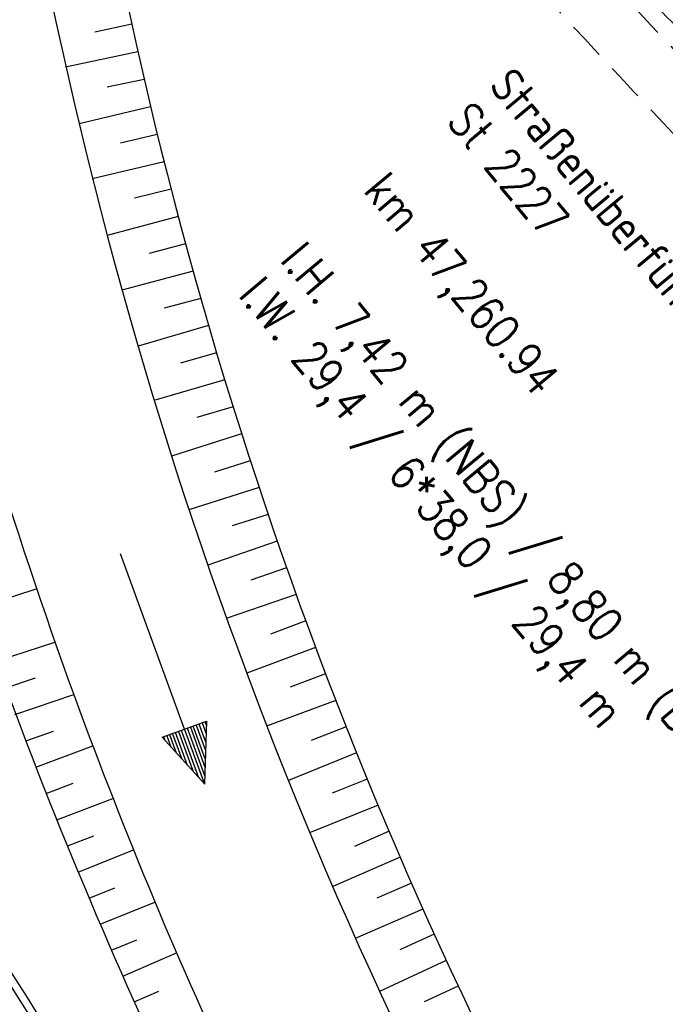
# Model space of a CAD drawing. Extents: x 448150 to 449332, y 437108 to 438384.
# Tile 110 of 172: x 448606 to 448640, y 437700 to 437752. Entities that reach past the tile are written whole.
import ezdxf

# ---------------------------------------------------------------- set-up
doc = ezdxf.new("R2010")
doc.units = 0
doc.header["$LTSCALE"] = 2
doc.header["$MEASUREMENT"] = 0
doc.linetypes.add('AUSGEZOGEN', pattern=[0])
doc.linetypes.add('GESTRICH-X2', pattern=[1.5, 1, -0.5])
for name, color, linetype in [('DB-Flussumverlegungen', 15, 'CONTINUOUS'), ('DB-Ingenieurbauwerke', 15, 'CONTINUOUS'), ('DB-LS-Waende', 15, 'CONTINUOUS'), ('DB-Wegboeschungen', 15, 'CONTINUOUS'), ('DB-Wege', 15, 'CONTINUOUS'), ('FBRTOP', 250, 'AUSGEZOGEN'), ('MULDE', 250, 'AUSGEZOGEN'), ('SCHLITZRINNE', 200, 'AUSGEZOGEN'), ('WEG', 250, 'GESTRICH-X2')]:
    doc.layers.add(name, color=color, linetype=linetype)
doc.styles.add('ROMANS', font='romans.shx', dxfattribs={"width": 0.8})

msp = doc.modelspace()

# ---------------------------------------------------------------- hatches: boundary and pattern name
at = {"layer": 'SCHLITZRINNE'}
h = msp.add_hatch(dxfattribs=at)
h.set_pattern_fill('_USER', color=256, scale=1.5, angle=45, style=0, pattern_type=0)
h.set_pattern_definition([(0.19809, (448696.2442, 437758.0261), (-0.005186, 1.499991), [])])
edge = h.paths.add_edge_path()
edge.add_arc((450103.943, 439168.643), 1992.851, 225.253931, 225.326505)
edge.add_arc((450104.379, 439169.084), 1993.471, 225.326505, 225.685513)
edge.add_arc((450114.112, 439179.052), 2007.404, 225.685514, 226.043274)
edge.add_arc((450116.374, 439181.397), 2010.661, 226.043274, 226.400342)
edge.add_arc((450108.345, 439172.967), 1999.019, 226.400342, 226.758448)
edge.add_arc((450107.359, 439171.918), 1997.58, 226.758448, 227.116898)
edge.add_arc((450114.22, 439179.306), 2007.663, 227.116898, 227.474446)
edge.add_arc((450112.044, 439176.933), 2004.443, 227.474446, 227.83238)
edge.add_arc((450107.824, 439172.273), 1998.156, 227.83238, 228.190877)
edge.add_arc((450107.663, 439172.094), 1997.915, 228.190877, 228.549748)
edge.add_arc((450107.034, 439171.381), 1996.965, 228.549748, 228.908704)
edge.add_arc((450111.572, 439176.585), 2003.869, 228.908704, 229.265964)
edge.add_arc((450119.093, 439185.318), 2015.394, 229.265964, 229.6222)
edge.add_arc((450115.134, 439180.663), 2009.284, 229.6222, 229.979919)
edge.add_arc((450101.808, 439164.793), 1988.56, 229.979919, 230.339497)
edge.add_arc((450135.905, 439205.921), 2041.985, 230.339497, 230.699144)
edge.add_arc((450015.788, 439059.171), 1852.343, 230.699144, 231.076753)
edge.add_arc((450440.038, 439584.513), 2527.6, 231.076753, 231.41321)
edge.add_arc((449605.176, 438538.206), 1189.037, 231.413211, 231.903765)
edge.add_arc((451876.599, 441435.451), 4870.53, 231.903765, 232.054115)
edge.add_arc((449764.385, 438726.671), 1435.572, 232.054115, 232.331051)
edge.add_arc((663048.573, 714993.472), 350453.466, 232.33105148, 232.33182369)
edge.add_arc((452105.708, 441751.773), 5260.885, 232.331837, 232.33814)
edge.add_arc((1083717.784, 1260087.558), 1038995.508, 232.338139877, 232.338829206)
edge.add_arc((362297.748, 325361.769), 141749.668, 52.33595822, 52.34101086, ccw=False)
edge.add_arc((130991.073, 25697.409), 520301.522, 52.33458173, 52.33595822, ccw=False)
edge.add_arc((597397.743, 629905.021), 242982.187, 232.33379622, 232.33674373)
edge.add_arc((1091510.304, 1270060.009), 1051651.236, 232.336743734, 232.337424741)
edge.add_arc((63904.407, -61307.138), 630166.935, 52.33651599, 52.337652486, ccw=False)
edge.add_line((448950.678, 437541.271), (448965.933, 437529.496))
edge.add_arc((450103.943, 439168.643), 1993.351, 225.253931, 225.326505)
edge.add_arc((450104.379, 439169.084), 1993.971, 225.326505, 225.633952)
h = msp.add_hatch(dxfattribs=at)
h.set_pattern_fill('_USER', color=256, scale=1.5, angle=45, style=0, pattern_type=0)
h.set_pattern_definition([(1.0848, (448717.7677, 437736.8698), (-0.0283982, 1.4997312), [])])
edge = h.paths.add_edge_path()
edge.add_arc((450104.379, 439169.084), 1993.971, 225.677136, 225.685513)
edge.add_arc((450114.112, 439179.052), 2007.904, 225.685514, 226.043274)
edge.add_arc((450116.374, 439181.397), 2011.161, 226.043274, 226.348764)
edge.add_arc((450103.943, 439168.643), 1992.851, 225.253931, 225.326505)
edge.add_arc((450104.379, 439169.084), 1993.471, 225.326505, 225.685513)
edge.add_arc((450114.112, 439179.052), 2007.404, 225.685514, 226.043274)
edge.add_arc((450116.374, 439181.397), 2010.661, 226.043274, 226.400342)
edge.add_arc((450108.345, 439172.967), 1999.019, 226.400342, 226.758448)
edge.add_arc((450107.359, 439171.918), 1997.58, 226.758448, 227.116898)
edge.add_arc((450114.22, 439179.306), 2007.663, 227.116898, 227.474446)
edge.add_arc((450112.044, 439176.933), 2004.443, 227.474446, 227.83238)
edge.add_arc((450107.824, 439172.273), 1998.156, 227.83238, 228.190877)
edge.add_arc((450107.663, 439172.094), 1997.915, 228.190877, 228.549748)
edge.add_arc((450107.034, 439171.381), 1996.965, 228.549748, 228.908704)
edge.add_arc((450111.572, 439176.585), 2003.869, 228.908704, 229.265964)
edge.add_arc((450119.093, 439185.318), 2015.394, 229.265964, 229.6222)
edge.add_arc((450115.134, 439180.663), 2009.284, 229.6222, 229.979919)
edge.add_arc((450101.808, 439164.793), 1988.56, 229.979919, 230.339497)
edge.add_arc((450135.905, 439205.921), 2041.985, 230.339497, 230.699144)
edge.add_arc((450015.788, 439059.171), 1852.343, 230.699144, 231.076753)
edge.add_arc((450440.038, 439584.513), 2527.6, 231.076753, 231.41321)
edge.add_arc((449605.176, 438538.206), 1189.037, 231.413211, 231.903765)
edge.add_arc((451876.599, 441435.451), 4870.53, 231.903765, 232.054115)
edge.add_arc((449764.385, 438726.671), 1435.572, 232.054115, 232.331051)
edge.add_arc((663048.573, 714993.472), 350453.466, 232.33105148, 232.33182369)
edge.add_arc((452105.708, 441751.773), 5260.885, 232.331837, 232.33814)
edge.add_arc((1083717.784, 1260087.558), 1038995.508, 232.338139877, 232.338829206)
edge.add_arc((362297.748, 325361.769), 141749.668, 52.33595822, 52.34101086, ccw=False)
edge.add_arc((130991.073, 25697.409), 520301.522, 52.33458173, 52.33595822, ccw=False)
edge.add_arc((597397.743, 629905.021), 242982.187, 232.33379622, 232.33674373)
edge.add_arc((1091510.304, 1270060.009), 1051651.236, 232.336743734, 232.337424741)
edge.add_arc((63904.407, -61307.138), 630166.935, 52.33651599, 52.337652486, ccw=False)
edge.add_line((448950.678, 437541.271), (448965.933, 437529.496))
h = msp.add_hatch(dxfattribs=at)
h.set_pattern_fill('_USER', color=256, scale=1.5, angle=45, style=0, pattern_type=0)
h.set_pattern_definition([(1.92282, (448737.9663, 437717.5835), (-0.05033, 1.4991554), [])])
edge = h.paths.add_edge_path()
edge.add_arc((450116.374, 439181.397), 2011.161, 226.391578, 226.400342)
edge.add_arc((450108.345, 439172.967), 1999.519, 226.400342, 226.758448)
edge.add_arc((450107.359, 439171.918), 1998.08, 226.758448, 227.116898)
edge.add_arc((450114.22, 439179.306), 2008.163, 227.116898, 227.474446)
edge.add_arc((450112.044, 439176.933), 2004.943, 227.474446, 227.83238)
edge.add_arc((450107.824, 439172.273), 1998.656, 227.83238, 228.068653)
edge.add_arc((450103.943, 439168.643), 1992.851, 225.253931, 225.326505)
edge.add_arc((450104.379, 439169.084), 1993.471, 225.326505, 225.685513)
edge.add_arc((450114.112, 439179.052), 2007.404, 225.685514, 226.043274)
edge.add_arc((450116.374, 439181.397), 2010.661, 226.043274, 226.400342)
edge.add_arc((450108.345, 439172.967), 1999.019, 226.400342, 226.758448)
edge.add_arc((450107.359, 439171.918), 1997.58, 226.758448, 227.116898)
edge.add_arc((450114.22, 439179.306), 2007.663, 227.116898, 227.474446)
edge.add_arc((450112.044, 439176.933), 2004.443, 227.474446, 227.83238)
edge.add_arc((450107.824, 439172.273), 1998.156, 227.83238, 228.190877)
edge.add_arc((450107.663, 439172.094), 1997.915, 228.190877, 228.549748)
edge.add_arc((450107.034, 439171.381), 1996.965, 228.549748, 228.908704)
edge.add_arc((450111.572, 439176.585), 2003.869, 228.908704, 229.265964)
edge.add_arc((450119.093, 439185.318), 2015.394, 229.265964, 229.6222)
edge.add_arc((450115.134, 439180.663), 2009.284, 229.6222, 229.979919)
edge.add_arc((450101.808, 439164.793), 1988.56, 229.979919, 230.339497)
edge.add_arc((450135.905, 439205.921), 2041.985, 230.339497, 230.699144)
edge.add_arc((450015.788, 439059.171), 1852.343, 230.699144, 231.076753)
edge.add_arc((450440.038, 439584.513), 2527.6, 231.076753, 231.41321)
edge.add_arc((449605.176, 438538.206), 1189.037, 231.413211, 231.903765)
edge.add_arc((451876.599, 441435.451), 4870.53, 231.903765, 232.054115)
edge.add_arc((449764.385, 438726.671), 1435.572, 232.054115, 232.331051)
edge.add_arc((663048.573, 714993.472), 350453.466, 232.33105148, 232.33182369)
edge.add_arc((452105.708, 441751.773), 5260.885, 232.331837, 232.33814)
edge.add_arc((1083717.784, 1260087.558), 1038995.508, 232.338139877, 232.338829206)
edge.add_arc((362297.748, 325361.769), 141749.668, 52.33595822, 52.34101086, ccw=False)
edge.add_arc((130991.073, 25697.409), 520301.522, 52.33458173, 52.33595822, ccw=False)
edge.add_arc((597397.743, 629905.021), 242982.187, 232.33379622, 232.33674373)
edge.add_arc((1091510.304, 1270060.009), 1051651.236, 232.336743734, 232.337424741)
edge.add_arc((63904.407, -61307.138), 630166.935, 52.33651599, 52.337652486, ccw=False)
edge.add_line((448950.678, 437541.271), (448965.933, 437529.496))
h = msp.add_hatch(dxfattribs=at)
h.set_pattern_fill('_USER', color=256, scale=1.5, angle=45, style=0, pattern_type=0)
h.set_pattern_definition([(5.43336, (448830.8072, 437635.437), (-0.142032, 1.4932605), [])])
edge = h.paths.add_edge_path()
edge.add_arc((450115.134, 439180.663), 2009.784, 229.703318, 229.979919)
edge.add_arc((450101.808, 439164.793), 1989.06, 229.979919, 230.339497)
edge.add_arc((450135.905, 439205.921), 2042.485, 230.339497, 230.699144)
edge.add_arc((450015.788, 439059.171), 1852.843, 230.699144, 231.076753)
edge.add_arc((450440.038, 439584.513), 2528.1, 231.076753, 231.211068)
edge.add_arc((450103.943, 439168.643), 1992.851, 225.253931, 225.326505)
edge.add_arc((450104.379, 439169.084), 1993.471, 225.326505, 225.685513)
edge.add_arc((450114.112, 439179.052), 2007.404, 225.685514, 226.043274)
edge.add_arc((450116.374, 439181.397), 2010.661, 226.043274, 226.400342)
edge.add_arc((450108.345, 439172.967), 1999.019, 226.400342, 226.758448)
edge.add_arc((450107.359, 439171.918), 1997.58, 226.758448, 227.116898)
edge.add_arc((450114.22, 439179.306), 2007.663, 227.116898, 227.474446)
edge.add_arc((450112.044, 439176.933), 2004.443, 227.474446, 227.83238)
edge.add_arc((450107.824, 439172.273), 1998.156, 227.83238, 228.190877)
edge.add_arc((450107.663, 439172.094), 1997.915, 228.190877, 228.549748)
edge.add_arc((450107.034, 439171.381), 1996.965, 228.549748, 228.908704)
edge.add_arc((450111.572, 439176.585), 2003.869, 228.908704, 229.265964)
edge.add_arc((450119.093, 439185.318), 2015.394, 229.265964, 229.6222)
edge.add_arc((450115.134, 439180.663), 2009.284, 229.6222, 229.979919)
edge.add_arc((450101.808, 439164.793), 1988.56, 229.979919, 230.339497)
edge.add_arc((450135.905, 439205.921), 2041.985, 230.339497, 230.699144)
edge.add_arc((450015.788, 439059.171), 1852.343, 230.699144, 231.076753)
edge.add_arc((450440.038, 439584.513), 2527.6, 231.076753, 231.41321)
edge.add_arc((449605.176, 438538.206), 1189.037, 231.413211, 231.903765)
edge.add_arc((451876.599, 441435.451), 4870.53, 231.903765, 232.054115)
edge.add_arc((449764.385, 438726.671), 1435.572, 232.054115, 232.331051)
edge.add_arc((663048.573, 714993.472), 350453.466, 232.33105148, 232.33182369)
edge.add_arc((452105.708, 441751.773), 5260.885, 232.331837, 232.33814)
edge.add_arc((1083717.784, 1260087.558), 1038995.508, 232.338139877, 232.338829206)
edge.add_arc((362297.748, 325361.769), 141749.668, 52.33595822, 52.34101086, ccw=False)
edge.add_arc((130991.073, 25697.409), 520301.522, 52.33458173, 52.33595822, ccw=False)
edge.add_arc((597397.743, 629905.021), 242982.187, 232.33379622, 232.33674373)
edge.add_arc((1091510.304, 1270060.009), 1051651.236, 232.336743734, 232.337424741)
edge.add_arc((63904.407, -61307.138), 630166.935, 52.33651599, 52.337652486, ccw=False)
edge.add_line((448950.678, 437541.271), (448965.933, 437529.496))

# ---------------------------------------------------------------- linework, layer by layer
at = {"layer": 'DB-Flussumverlegungen', "linetype": 'Continuous'}
for p, q in [((448612.108, 437752.245), (448610.156, 437751.831)), ((448612.437, 437750.782), (448608.604, 437749.968)), ((448612.772, 437749.319), (448610.815, 437748.904)), ((448613.115, 437747.859), (448609.322, 437746.954)), ((448613.463, 437746.4), (448611.523, 437745.937)), ((448613.83, 437744.945), (448610.018, 437744.036)), ((448614.2, 437743.491), (448612.254, 437743.027)), ((448614.58, 437742.04), (448610.81, 437741.041)), ((448614.969, 437740.591), (448613.035, 437740.079)), ((448615.366, 437739.145), (448611.578, 437738.141)), ((448615.773, 437737.701), (448613.839, 437737.188)), ((448616.188, 437736.259), (448612.444, 437735.167)), ((448616.608, 437734.819), (448614.693, 437734.26)), ((448617.046, 437733.384), (448613.284, 437732.287)), ((448617.489, 437731.951), (448615.568, 437731.391)), ((448617.94, 437730.52), (448614.224, 437729.335)), ((448618.4, 437729.092), (448616.495, 437728.485)), ((448618.869, 437727.667), (448615.136, 437726.477)), ((448619.347, 437726.245), (448617.441, 437725.638)), ((448619.834, 437724.826), (448616.148, 437723.549)), ((448614.908, 437714.844), (448611.511, 437724.149)), ((448620.325, 437723.409), (448618.439, 437722.756)), ((448603.904, 437721.275), (448607.045, 437722.297)), ((448620.833, 437721.997), (448617.13, 437720.715)), ((448621.347, 437720.588), (448619.474, 437719.885)), ((448604.882, 437718.438), (448608.024, 437719.461)), ((448621.868, 437719.181), (448618.216, 437717.813)), ((448605.386, 437717.025), (448606.996, 437717.57)), ((448622.394, 437717.776), (448620.525, 437717.076)), ((448605.91, 437715.619), (448609.033, 437716.696)), ((448622.937, 437716.378), (448619.268, 437715.004)), ((448613.734, 437714.416), (448614.908, 437714.844)), ((448615.668, 437712.267), (448614.751, 437714.778)), ((448614.908, 437714.844), (448616.082, 437715.273)), ((448614.908, 437714.835), (448615.966, 437711.938)), ((448615.982, 437712.381), (448615.065, 437714.893)), ((448615.221, 437714.95), (448615.997, 437712.825)), ((448616.012, 437713.268), (448615.378, 437715.007)), ((448615.534, 437715.064), (448616.028, 437713.712)), ((448616.043, 437714.155), (448615.691, 437715.121)), ((448615.847, 437715.178), (448616.059, 437714.599)), ((448616.082, 437715.273), (448615.966, 437711.947)), ((448616.074, 437715.042), (448616.004, 437715.236)), ((448623.485, 437714.981), (448621.627, 437714.243)), ((448606.487, 437714.232), (448607.959, 437714.749)), ((448615.966, 437711.947), (448613.734, 437714.416)), ((448613.883, 437714.242), (448613.812, 437714.435)), ((448613.969, 437714.492), (448614.18, 437713.913)), ((448614.478, 437713.584), (448614.125, 437714.55)), ((448614.282, 437714.607), (448614.776, 437713.254)), ((448615.073, 437712.925), (448614.438, 437714.664)), ((448614.595, 437714.721), (448615.371, 437712.596)), ((448607.028, 437712.832), (448610.045, 437713.972)), ((448624.042, 437713.588), (448620.425, 437712.13)), ((448624.603, 437712.197), (448622.752, 437711.451)), ((448607.577, 437711.436), (448609.01, 437711.977)), ((448608.133, 437710.043), (448611.105, 437711.165)), ((448625.181, 437710.813), (448621.546, 437709.348)), ((448608.697, 437708.652), (448610.105, 437709.184)), ((448625.763, 437709.43), (448623.929, 437708.632)), ((448609.27, 437707.265), (448612.204, 437708.452)), ((448626.354, 437708.051), (448622.774, 437706.504)), ((448609.849, 437705.881), (448611.219, 437706.435)), ((448626.949, 437706.674), (448625.118, 437705.883)), ((448610.437, 437704.501), (448613.329, 437705.671)), ((448627.561, 437705.305), (448623.964, 437703.75)), ((448628.159, 437703.979), (448626.342, 437703.143)), ((448611.032, 437703.124), (448612.376, 437703.668)), ((448611.635, 437701.75), (448614.491, 437702.983)), ((448628.803, 437702.573), (448625.263, 437700.937)), ((448629.432, 437701.211), (448627.621, 437700.375)), ((448612.246, 437700.379), (448613.552, 437700.944))]:
    msp.add_line(p, q, dxfattribs=at)
for centre, major_axis, start_param, end_param in [((448848.124, 437803.909), (170.837, 170.837), 2.553062, 3.295083), ((448848.124, 437803.909), (173.595, 173.595), 2.551016, 3.294584), ((448848.124, 437803.909), (179.959, 179.959), 2.596459, 2.70973), ((448856.02, 437809.848), (-188.956, 188.956), 1.040452, 1.149081), ((448848.124, 437803.909), (179.959, 179.959), 2.70973, 2.888732), ((448856.02, 437809.848), (188.956, 188.956), 2.719878, 2.914717)]:
    msp.add_ellipse(centre, major_axis=major_axis, ratio=1, start_param=start_param, end_param=end_param, dxfattribs=at)
at = {"layer": 'DB-LS-Waende', "linetype": 'Continuous'}
msp.add_ellipse((458333.601, 443764.766), major_axis=(-6095.542, 9736.299), ratio=1, start_param=1.565716, end_param=1.574099, dxfattribs=at)
at = {"layer": 'DB-Wegboeschungen', "linetype": 'Continuous'}
for p, q in [((448605.199, 437702.731), (448606.556, 437700.617)), ((448606.556, 437700.617), (448607.847, 437698.525))]:
    msp.add_line(p, q, dxfattribs=at)
at = {"layer": 'DB-Wege', "linetype": 'Continuous'}
msp.add_line((448599.406, 437711.101), (448631.045, 437661.341), dxfattribs=at)
at = {"layer": 'FBRTOP'}
for points in [[(448962.287, 437556.312, -0.000002), (448991.973, 437533.398, 0.000001), (449021.658, 437510.484, 0), (449059.524, 437481.257, 0), (449100.819, 437449.382, 0.000002), (449140.4, 437418.831, -0.000003), (449179.981, 437388.28, -0.000002), (449197.089, 437375.075, 0.000004)], [(448881.988, 437575.026, 0.000003), (448891.884, 437567.387, -0.000022), (448901.78, 437559.749, -0.000006), (448911.675, 437552.112, 0.000013), (448921.57, 437544.474, 0.000003), (448931.465, 437536.836, -0.000005), (448941.36, 437529.199, 0), (448949.808, 437522.678, 0.000001)], [(448902.917, 437602.137, 0.000003), (448912.812, 437594.5, -0.000022)], [(448942.498, 437571.586, 0.000003), (448952.392, 437563.949, -0.000005)]]:
    msp.add_lwpolyline(points, format="xyb", dxfattribs=at)
at = {"layer": 'FBRTOP', "const_width": 0.5}
for points in [[(448933.332, 437559.712, 0.000003), (448943.227, 437552.075, -0.000005), (448953.122, 437544.437, -0.000002), (448982.808, 437521.524, 0.000001), (449012.493, 437498.61, 0), (449050.358, 437469.383, 0), (449091.654, 437437.508, 0.000002), (449131.235, 437406.957, -0.000003), (449170.816, 437376.406, -0.000001), (449185.277, 437365.244, 0.000004)], [(448960.466, 437553.953, -0.000002), (448990.152, 437531.039)], [(449098.999, 437447.023, 0.000002), (449138.58, 437416.472, -0.000003), (449178.161, 437385.922, -0.000002), (449194.742, 437373.122, 0.000004)], [(448901.097, 437599.778, 0.000003), (448910.992, 437592.141, -0.000022)], [(448893.751, 437590.263, 0.000003), (448903.647, 437582.626, -0.000022)], [(448940.677, 437569.227, 0.000003), (448950.572, 437561.59, -0.000005)]]:
    msp.add_lwpolyline(points, format="xyb", dxfattribs=at)
at = {"layer": 'MULDE'}
for points in [[(448635.846, 437757.27, 0.000069), (448635.883, 437757.234, 0.000556), (448644.113, 437749.044, 0.00133), (448647.572, 437745.628, 0.000972), (448666.23, 437727.369, -0.001465), (448678.6, 437715.241, -0.002287), (448686.57, 437707.308, 0.003115), (448692.444, 437701.481, 0.002409), (448697.899, 437696.187, 0.002033), (448704.418, 437689.973, 0.001523), (448715.864, 437679.217, -0.001102), (448731.68, 437664.378, -0.000654), (448739.171, 437657.301, 0.000575), (448747.69, 437649.249, 0.003452), (448756.231, 437641.307, 0.002559), (448767.873, 437630.738, 0.005812), (448778.832, 437621.119, 0.00456), (448793.042, 437609.159, 0.002423), (448804.637, 437599.674, 0.002391), (448816.484, 437590.171, 0.002495), (448831.462, 437578.396, 0.002539)], [(448638.675, 437757.274, 0.000463), (448645.522, 437750.463, 0.00133), (448648.974, 437747.054, 0.000972), (448667.626, 437728.801, -0.001465), (448680.004, 437716.665, -0.002287), (448687.987, 437708.719, 0.003115), (448693.844, 437702.909, 0.002409), (448699.285, 437697.629, 0.002033), (448705.792, 437691.427, 0.001523), (448717.229, 437680.678, -0.001102), (448733.052, 437665.834, -0.000654), (448740.547, 437658.753, 0.000575), (448749.062, 437650.705, 0.003452), (448757.583, 437642.781, 0.002559), (448769.209, 437632.226, 0.005812), (448780.134, 437622.637, 0.00456), (448794.316, 437610.701, 0.002423), (448805.896, 437601.228, 0.002391), (448817.728, 437591.737, 0.002495), (448832.69, 437579.974, 0.002539)]]:
    msp.add_lwpolyline(points, format="xyb", dxfattribs=at)
at = {"layer": 'SCHLITZRINNE'}
msp.add_lwpolyline([(448891.307, 437587.097, 0.000003), (448901.202, 437579.459, -0.000022), (448911.098, 437571.822, -0.000006), (448920.993, 437564.184, 0.000013), (448930.888, 437556.546, 0.000003), (448940.783, 437548.908, -0.000005), (448950.678, 437541.271, -0.000001), (448965.933, 437529.496, 0.000001)], format="xyb", dxfattribs=at)
at = {"layer": 'WEG', "flags": 128}
msp.add_lwpolyline([(448860.534, 437551.139, 0.000128), (448853.49, 437556.569, 0.000176), (448848.381, 437560.503), (448843.765, 437564.055, 0.000243), (448834.566, 437571.125, -0.000137), (448818.247, 437583.662, -0.000188), (448816.279, 437585.176, -0.000155), (448813.901, 437587.008, -0.003778), (448812.423, 437588.165, -0.001451), (448808.607, 437591.217, -0.003228), (448803.295, 437595.549, -0.001321), (448790.407, 437606.254, -0.001186), (448779.318, 437615.561, -0.002232), (448773.459, 437620.546, -0.002243), (448769.049, 437624.367, -0.002555), (448765.21, 437627.758, -0.002543), (448759.933, 437632.516, -0.002072), (448753.512, 437638.415, -0.001012), (448741.798, 437649.309, -0.000921), (448728.973, 437661.329, -0.000253), (448712.625, 437676.725, -0.000744), (448707.087, 437681.96, -0.0002), (448702.814, 437686.015, -0.000753), (448701.682, 437687.094, -0.000519), (448700.26, 437688.456, -0.000185), (448696.283, 437692.274, -0.000463), (448692.286, 437696.122, -0.00011), (448675.546, 437712.275, -0.000715), (448659.406, 437727.901, -0.0013), (448650.569, 437736.526, -0.002173), (448646.182, 437740.867, -0.00526), (448644.397, 437742.687, -0.000244), (448644.236, 437742.855, -0.000209), (448644.049, 437743.05, -0.002587), (448641.361, 437745.888, -0.000825), (448632.993, 437754.845, -0.001289), (448630.908, 437757.096, -0.000909), (448627.964, 437760.302, -0.008612), (448622.804, 437766.141, -0.008725), (448617.915, 437772.076, -0.001616), (448616.398, 437773.996, 0.001362), (448614.601, 437776.275, 0.002866), (448613.785, 437777.292, -0.000962), (448611.341, 437780.313, -0.03395), (448609.858, 437782.433, -0.015754), (448607.134, 437787.292, -0.350856), (448609.112, 437797.288, -0.310158), (448620.308, 437798.4, -0.078878), (448624.156, 437795.414, -0.328968), (448624.307, 437794.137, -0.020059), (448623.123, 437792.239, 0.021326), (448622.013, 437790.451, 0.002694), (448620.344, 437787.448, 0.013742), (448620.036, 437786.849, 0.049557), (448619.606, 437785.664, 0.023366), (448619.07, 437783.049, 0.028342), (448618.856, 437780.896, 0.030733), (448618.895, 437778.9, 0.041937), (448619.251, 437776.755, 0.044824), (448619.926, 437774.835, 0.025313), (448620.838, 437773.075, 0.037793), (448621.593, 437771.982, 0.014139), (448624.274, 437768.852, 0.0036), (448635.23, 437756.94, 0.000628), (448645.397, 437746.072, 0.005445), (448646.586, 437744.832, 0.005563), (448652.71, 437738.719, 0.001383), (448677.675, 437714.48, 0.000267), (448698.409, 437694.481, 0.00103), (448703.799, 437689.31, 0.001514), (448709.191, 437684.189, 0.000374), (448731.074, 437663.561, 0.001972), (448755.594, 437640.664, 0.004195), (448767.255, 437630.041, 0.006), (448775.448, 437622.878, 0.00295), (448792.369, 437608.609, 0.002064), (448810.55, 437593.588, 0.007294), (448815.773, 437589.434, 0.000572), (448820.114, 437586.092, -0.000097), (448845.633, 437566.485, -0.000256), (448850.251, 437562.931, -0.000097), (448862.405, 437553.566)], format="xyb", dxfattribs=at)

# ---------------------------------------------------------------- texts
at = {"layer": 'DB-Ingenieurbauwerke', "linetype": 'Continuous', "style": 'ROMANS', "width": 0.8334}
for s, oblique, p in [('Straßenüberführung', 360, (448630.984, 437748.938)), ('St 2227', 360, (448628.773, 437747.092)), ('km 47,260.94', 360, (448624.35, 437743.402)), ('l.H. 7,42 m (NBS) / 8,80 m (BAB)', 360, (448619.928, 437739.711)), ('l.W. 29,4 / 6*38,0 / 29,4 m', 0, (448617.716, 437737.866))]:
    msp.add_text(s, height=1.8, rotation=309.8441, dxfattribs=dict(at, oblique=oblique)).set_placement(p)

doc.saveas('drawing.dxf')
